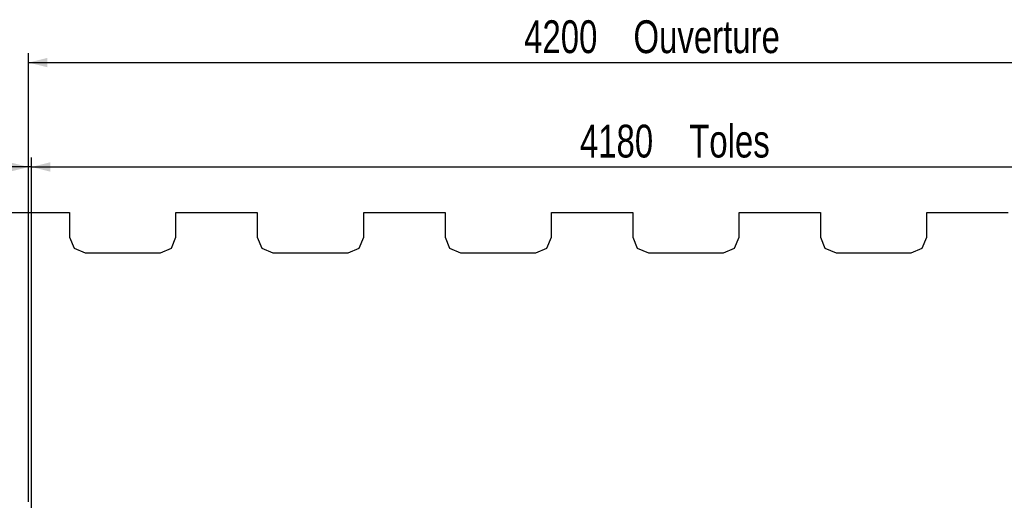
# Model space of a CAD drawing. Header units: millimetres. Extents: x 5 to 589, y 5 to 415.
# Tile 7 of 96: x 59 to 164, y 132 to 183. Entities that reach past the tile are written whole.
import ezdxf

# ---------------------------------------------------------------- set-up
doc = ezdxf.new("R2010")
doc.units = ezdxf.units.MM
doc.layers.add('COTES', color=1, linetype='Continuous')
doc.layers.add('TRAIT-FORT', color=4, linetype='Continuous', lineweight=25)
doc.styles.add('SLDTEXTSTYLE0', font='TXT', dxfattribs={"width": 0.75})
doc.dimstyles.new('SLDDIMSTYLE2', dxfattribs={"dimtxt": 3.5, "dimasz": 2, "dimexe": 0, "dimexo": 0.0625, "dimgap": 0.875, "dimtad": 1, "dimlfac": 30, "dimrnd": 1e-09, "dimzin": 12, "dimdsep": 46, "dimtxsty": 'SLDTEXTSTYLE0', "dimsah": 1, "dimcen": 0.09, "dimadec": 0, "dimazin": 3, "dimtfac": 1, "dimtofl": 0, "dimtmove": 0, "dimatfit": 3, "dimfxl": 0, "dimfrac": 2, "dimtolj": 1, "dimtzin": 12, "dimarcsym": 0})
doc.dimstyles.new('SLDDIMSTYLE3', dxfattribs={"dimtxt": 3.5, "dimasz": 2, "dimexe": 0, "dimexo": 0.0625, "dimgap": 0.875, "dimtad": 1, "dimlfac": 30, "dimrnd": 1e-09, "dimzin": 12, "dimdsep": 46, "dimtxsty": 'SLDTEXTSTYLE0', "dimsah": 1, "dimcen": 0.09, "dimadec": 0, "dimazin": 3, "dimtfac": 1, "dimtmove": 0, "dimatfit": 0, "dimfxl": 0, "dimfrac": 2, "dimtolj": 1, "dimtzin": 12, "dimarcsym": 0})

# ---------------------------------------------------------------- blocks, each defined once
blk = doc.blocks.new('_D_7')
at = {"layer": 'COTES', "color": 1}
for p, q in [((59.85, 132.1), (59.85, 179.92)), ((199.85, 132.1), (199.85, 179.92)), ((59.85, 178.92), (199.85, 178.92))]:
    blk.add_line(p, q, dxfattribs=at)
for points in [[(59.85, 178.92), (61.85, 178.42), (61.85, 179.42)], [(199.85, 178.92), (197.85, 179.42), (197.85, 178.42)]]:
    blk.add_solid(points, dxfattribs=at)
at = {"layer": 'COTES', "color": 1, "char_height": 3.5, "attachment_point": 1, "style": 'SLDTEXTSTYLE0'}
for s, insert in [('4200', (112.65, 183.43)), ('Ouverture', (124.3, 183.43))]:
    blk.add_mtext(s, dxfattribs=dict(at, insert=insert))
blk = doc.blocks.new('_D_8')
at = {"layer": 'COTES', "color": 1}
for p, q in [((60.15, 118.57), (60.15, 168.79)), ((199.48, 118.57), (199.48, 168.79)), ((60.15, 167.79), (199.48, 167.79))]:
    blk.add_line(p, q, dxfattribs=at)
for points in [[(60.15, 167.79), (62.15, 167.29), (62.15, 168.29)], [(199.48, 167.79), (197.48, 168.29), (197.48, 167.29)]]:
    blk.add_solid(points, dxfattribs=at)
at = {"layer": 'COTES', "color": 1, "char_height": 3.5, "attachment_point": 1, "style": 'SLDTEXTSTYLE0'}
for s, insert in [('4180', (118.59, 172.3)), ('Toles', (130.24, 172.3))]:
    blk.add_mtext(s, dxfattribs=dict(at, insert=insert))
blk = doc.blocks.new('_D_9')
at = {"layer": 'COTES', "color": 1}
for p, q in [((59.85, 132.1), (59.85, 168.79)), ((60.15, 118.57), (60.15, 168.79)), ((59.85, 167.79), (50.81, 167.79)), ((60.15, 167.79), (59.85, 167.79)), ((60.15, 167.79), (63.15, 167.79))]:
    blk.add_line(p, q, dxfattribs=at)
for points in [[(59.85, 167.79), (57.85, 168.29), (57.85, 167.29)], [(60.15, 167.79), (62.15, 167.29), (62.15, 168.29)]]:
    blk.add_solid(points, dxfattribs=at)
at = {"layer": 'COTES', "color": 1, "insert": (50.81, 172.3), "char_height": 3.5, "attachment_point": 1, "style": 'SLDTEXTSTYLE0'}
blk.add_mtext('10', dxfattribs=at)

msp = doc.modelspace()

# ---------------------------------------------------------------- linework, layer by layer
at = {"layer": 'TRAIT-FORT', "color": 4, "linetype": 'Continuous', "lineweight": 25}
for p, q in [((55.55194, 162.92177), (64.2186, 162.92177)), ((64.2186, 162.92177), (64.2186, 160.29603)), ((75.55194, 160.29603), (75.55194, 162.92177)), ((75.55194, 162.92177), (84.2186, 162.92177)), ((84.2186, 162.92177), (84.2186, 160.29603)), ((95.55194, 160.29603), (95.55194, 162.92177)), ((95.55194, 162.92177), (104.2186, 162.92177)), ((104.2186, 162.92177), (104.2186, 160.29603)), ((115.55194, 162.92177), (124.2186, 162.92177)), ((115.55194, 160.29603), (115.55194, 162.92177)), ((124.2186, 162.92177), (124.2186, 160.29603)), ((135.55194, 162.92177), (144.2186, 162.92177)), ((135.55194, 160.29603), (135.55194, 162.92177)), ((144.2186, 162.92177), (144.2186, 160.29603)), ((155.55194, 160.29603), (155.55194, 162.92177)), ((155.55194, 162.92177), (164.2186, 162.92177)), ((64.2186, 160.29603), (64.70676, 159.11752)), ((75.06378, 159.11752), (75.55194, 160.29603)), ((84.2186, 160.29603), (84.70676, 159.11752)), ((95.06378, 159.11752), (95.55194, 160.29603)), ((104.2186, 160.29603), (104.70676, 159.11752)), ((115.06378, 159.11752), (115.55194, 160.29603)), ((124.2186, 160.29603), (124.70676, 159.11752)), ((135.06378, 159.11752), (135.55194, 160.29603)), ((144.2186, 160.29603), (144.70676, 159.11752)), ((155.06378, 159.11752), (155.55194, 160.29603)), ((64.70676, 159.11752), (65.88527, 158.62936)), ((65.88527, 158.62936), (73.88527, 158.62936)), ((73.88527, 158.62936), (75.06378, 159.11752)), ((84.70676, 159.11752), (85.88527, 158.62936)), ((85.88527, 158.62936), (93.88527, 158.62936)), ((93.88527, 158.62936), (95.06378, 159.11752)), ((104.70676, 159.11752), (105.88527, 158.62936)), ((105.88527, 158.62936), (113.88527, 158.62936)), ((113.88527, 158.62936), (115.06378, 159.11752)), ((124.70676, 159.11752), (125.88527, 158.62936)), ((125.88527, 158.62936), (133.88527, 158.62936)), ((133.88527, 158.62936), (135.06378, 159.11752)), ((144.70676, 159.11752), (145.88527, 158.62936)), ((145.88527, 158.62936), (153.88527, 158.62936)), ((153.88527, 158.62936), (155.06378, 159.11752))]:
    msp.add_line(p, q, dxfattribs=at)

# ---------------------------------------------------------------- dimensions: what is measured, and where the dimension line sits
at = {"layer": 'COTES', "color": 1}
for base, p1, p2, text, dimstyle, picture, middle in [((199.85194, 178.92177), (59.85194, 131.09603), (199.85194, 131.09603), '<> Ouverture', 'SLDDIMSTYLE2', '_D_7', (129.85194, 178.92177)), ((59.85194, 167.78525), (60.15151, 117.56649), (59.85194, 131.09603), '10', 'SLDDIMSTYLE3', '_D_9', (53.39632, 167.78525)), ((199.48484, 167.78525), (60.15151, 117.56649), (199.48484, 117.56649), '<> Toles', 'SLDDIMSTYLE2', '_D_8', (129.81817, 167.78525))]:
    dim = msp.add_linear_dim(base=base, p1=p1, p2=p2, text=text, dimstyle=dimstyle, dxfattribs=at)
    dim.commit()
    dim.dimension.update_dxf_attribs({"geometry": picture, "text_midpoint": middle, "dimtype": 160})

doc.saveas('drawing.dxf')
